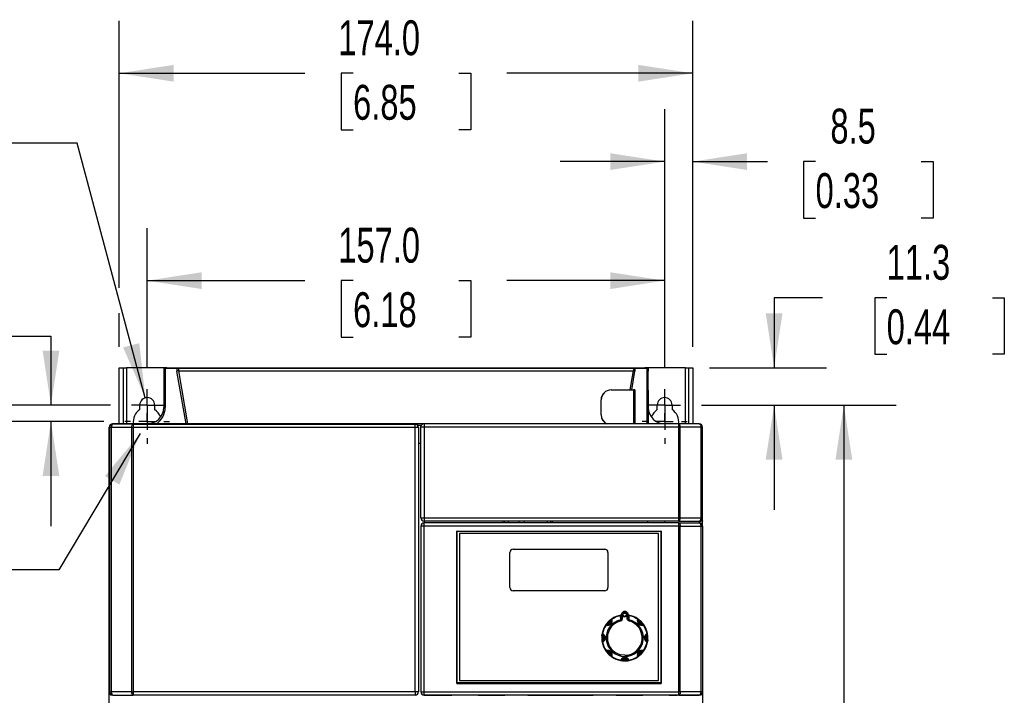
# Model space of a CAD drawing. Header units: millimetres. Extents: x 0 to 1397, y 0 to 1080.
# Tile 4 of 23: x 169 to 468, y 417 to 622. Entities that reach past the tile are written whole.
import ezdxf

# ---------------------------------------------------------------- set-up
doc = ezdxf.new("R2010")
doc.units = ezdxf.units.MM
doc.header["$LTSCALE"] = 5
doc.linetypes.add('CENTERX2', pattern=[20.32, 12.7, -2.54, 2.54, -2.54])
doc.layers.add('CENTER', color=40, linetype='CENTERX2')
doc.layers.add('DIMENSIONS', color=140, linetype='Continuous', lineweight=25)
doc.styles.add('SLDTEXTSTYLE0', font='TXT', dxfattribs={"width": 0.7})
doc.dimstyles.new('SLDDIMSTYLE0', dxfattribs={"dimtxt": 10.790039, "dimasz": 16.51, "dimexe": 0, "dimexo": 0.0625, "dimgap": 2.69751, "dimtad": 0, "dimtih": 1, "dimtoh": 1, "dimrnd": 1e-09, "dimzin": 12, "dimdsep": 46, "dimtxsty": 'SLDTEXTSTYLE0', "dimsah": 1, "dimcen": 0.09, "dimadec": 0, "dimazin": 3, "dimtfac": 1, "dimtofl": 0, "dimtmove": 0, "dimatfit": 3, "dimfxl": 0, "dimfrac": 2, "dimtolj": 1, "dimtzin": 12, "dimarcsym": 0})
doc.dimstyles.new('SLDDIMSTYLE1', dxfattribs={"dimtxt": 10.790039, "dimasz": 16.51, "dimexe": 0, "dimexo": 0.0625, "dimgap": 2.69751, "dimtad": 0, "dimtih": 1, "dimtoh": 1, "dimrnd": 1e-09, "dimzin": 4, "dimdsep": 46, "dimtxsty": 'SLDTEXTSTYLE0', "dimsah": 1, "dimcen": 0.09, "dimadec": 0, "dimazin": 1, "dimtfac": 1, "dimtofl": 0, "dimtmove": 0, "dimatfit": 3, "dimfxl": 0, "dimfrac": 2, "dimtolj": 1, "dimtzin": 12, "dimarcsym": 0})
doc.dimstyles.new('SLDDIMSTYLE2', dxfattribs={"dimtxt": 10.790039, "dimasz": 16.51, "dimexe": 0, "dimexo": 0.0625, "dimgap": 2.69751, "dimtad": 0, "dimtih": 1, "dimtoh": 1, "dimrnd": 1e-09, "dimzin": 12, "dimdsep": 46, "dimtxsty": 'SLDTEXTSTYLE0', "dimsah": 1, "dimcen": 0.09, "dimadec": 0, "dimazin": 3, "dimtfac": 1, "dimtmove": 0, "dimatfit": 0, "dimfxl": 0, "dimfrac": 2, "dimtolj": 1, "dimtzin": 12, "dimarcsym": 0})
doc.dimstyles.new('SLDDIMSTYLE3', dxfattribs={"dimtxt": 10.790039, "dimasz": 16.51, "dimexe": 0, "dimexo": 0.0625, "dimgap": 2.69751, "dimtad": 0, "dimtih": 1, "dimtoh": 1, "dimrnd": 1e-09, "dimzin": 4, "dimdsep": 46, "dimtxsty": 'SLDTEXTSTYLE0', "dimsah": 1, "dimcen": 0.09, "dimadec": 0, "dimazin": 1, "dimtfac": 1, "dimtmove": 0, "dimatfit": 0, "dimfxl": 0, "dimfrac": 2, "dimtolj": 1, "dimtzin": 12, "dimarcsym": 0})
doc.dimstyles.new('SLDDIMSTYLE4', dxfattribs={"dimtxt": 10.790039, "dimasz": 16.51, "dimexe": 0, "dimexo": 0.0625, "dimgap": 2.69751, "dimtad": 0, "dimtih": 1, "dimtoh": 1, "dimrnd": 1e-09, "dimzin": 12, "dimdsep": 46, "dimtxsty": 'SLDTEXTSTYLE0', "dimsah": 1, "dimcen": 0, "dimadec": 0, "dimazin": 3, "dimtfac": 1, "dimtofl": 0, "dimtmove": 0, "dimatfit": 3, "dimfxl": 0, "dimfrac": 2, "dimtolj": 1, "dimtzin": 12, "dimarcsym": 0})
doc.dimstyles.new('SLDDIMSTYLE5', dxfattribs={"dimtxt": 10.790039, "dimasz": 16.51, "dimexe": 0, "dimexo": 0.0625, "dimgap": 2.69751, "dimtad": 0, "dimtih": 1, "dimtoh": 1, "dimrnd": 1e-09, "dimzin": 12, "dimdsep": 46, "dimtxsty": 'SLDTEXTSTYLE0', "dimsah": 1, "dimcen": 0, "dimadec": 0, "dimazin": 3, "dimtfac": 1, "dimtofl": 0, "dimtmove": 0, "dimatfit": 3, "dimfxl": 0, "dimfrac": 2, "dimtolj": 1, "dimtzin": 12, "dimarcsym": 0})

# ---------------------------------------------------------------- blocks, each defined once
blk = doc.blocks.new('_D')
at = {"layer": 'DIMENSIONS'}
for p, q in [((375.96, 505.15), (435.06, 505.15)), ((419.19, 505.15), (419.19, 387.87)), ((398.67, 368.3), (395.04, 368.3)), ((395.04, 368.3), (395.04, 351.15)), ((439.71, 368.3), (443.33, 368.3)), ((443.33, 368.3), (443.33, 351.15)), ((395.04, 351.15), (398.67, 351.15)), ((443.33, 351.15), (439.71, 351.15)), ((419.19, 231.45), (419.19, 348.74)), ((375.96, 231.45), (435.06, 231.45))]:
    blk.add_line(p, q, dxfattribs=at)
for points in [[(419.19, 505.15), (416.65, 488.64), (421.73, 488.64)], [(419.19, 231.45), (421.73, 247.96), (416.65, 247.96)]]:
    blk.add_solid(points, dxfattribs=at)
at = {"layer": 'DIMENSIONS', "char_height": 10.583, "attachment_point": 1, "style": 'SLDTEXTSTYLE0'}
for s, insert in [('273.7', (398.67, 384.36)), ('10.78', (398.67, 364.8))]:
    blk.add_mtext(s, dxfattribs=dict(at, insert=insert))
blk = doc.blocks.new('_D_1')
at = {"layer": 'DIMENSIONS'}
for p, q in [((207.82, 516.29), (207.82, 558.75)), ((364.82, 516.29), (364.82, 558.75)), ((207.82, 542.88), (255.67, 542.88)), ((270.29, 542.88), (266.67, 542.88)), ((266.67, 542.88), (266.67, 525.73)), ((302.35, 542.88), (305.98, 542.88)), ((305.98, 542.88), (305.98, 525.73)), ((364.82, 542.88), (316.97, 542.88)), ((266.67, 525.73), (270.29, 525.73)), ((305.98, 525.73), (302.35, 525.73))]:
    blk.add_line(p, q, dxfattribs=at)
for points in [[(207.82, 542.88), (224.33, 540.34), (224.33, 545.42)], [(364.82, 542.88), (348.31, 545.42), (348.31, 540.34)]]:
    blk.add_solid(points, dxfattribs=at)
at = {"layer": 'DIMENSIONS', "char_height": 10.583, "attachment_point": 1, "style": 'SLDTEXTSTYLE0'}
for s, insert in [('157.0', (265.8, 558.93)), ('6.18', (270.29, 539.37))]:
    blk.add_mtext(s, dxfattribs=dict(at, insert=insert))
blk = doc.blocks.new('_D_7')
at = {"layer": 'DIMENSIONS'}
for p, q in [((205.64, 496.5), (181, 455.21)), ((181, 455.21), (153.22, 455.21)), ((105.97, 439.54), (102.35, 439.54)), ((102.35, 439.54), (102.35, 422.4)), ((138.03, 439.54), (141.66, 439.54)), ((141.66, 439.54), (141.66, 422.4)), ((102.35, 422.4), (105.97, 422.4)), ((141.66, 422.4), (138.03, 422.4))]:
    blk.add_line(p, q, dxfattribs=at)
blk.add_solid([(205.64, 496.5), (195, 483.63), (199.36, 481.02)], dxfattribs=at)
at = {"layer": 'DIMENSIONS', "char_height": 10.583, "attachment_point": 1, "style": 'SLDTEXTSTYLE0'}
for s, insert in [('2X', (112.68, 472.75)), ('%%c', (102.31, 455.6)), ('8.5', (118.6, 455.6)), ('0.33', (105.97, 436.04))]:
    blk.add_mtext(s, dxfattribs=dict(at, insert=insert))
blk = doc.blocks.new('_D_8')
at = {"layer": 'DIMENSIONS'}
for p, q in [((111.63, 526.03), (108.01, 526.03)), ((108.01, 526.03), (108.01, 508.88)), ((143.7, 526.03), (147.32, 526.03)), ((147.32, 526.03), (147.32, 508.88)), ((163.15, 526.03), (178.61, 526.03)), ((178.61, 526.03), (178.61, 505.15)), ((108.01, 508.88), (111.63, 508.88)), ((147.32, 508.88), (143.7, 508.88)), ((196.68, 505.15), (162.74, 505.15)), ((194.68, 500.15), (162.74, 500.15)), ((178.61, 500.15), (178.61, 468.4))]:
    blk.add_line(p, q, dxfattribs=at)
for points in [[(178.61, 505.15), (181.15, 521.66), (176.07, 521.66)], [(178.61, 500.15), (176.07, 483.64), (181.15, 483.64)]]:
    blk.add_solid(points, dxfattribs=at)
at = {"layer": 'DIMENSIONS', "char_height": 10.583, "attachment_point": 1, "style": 'SLDTEXTSTYLE0'}
for s, insert in [('5.0', (116.12, 542.09)), ('0.20', (111.63, 522.52))]:
    blk.add_mtext(s, dxfattribs=dict(at, insert=insert))
blk = doc.blocks.new('_D_9')
at = {"layer": 'DIMENSIONS'}
for p, q in [((186.54, 584.56), (158.76, 584.56)), ((207.24, 507.32), (186.54, 584.56)), ((111.51, 571.93), (107.89, 571.93)), ((107.89, 571.93), (107.89, 554.78)), ((143.58, 571.93), (147.2, 571.93)), ((147.2, 571.93), (147.2, 554.78)), ((107.89, 554.78), (111.51, 554.78)), ((147.2, 554.78), (143.58, 554.78))]:
    blk.add_line(p, q, dxfattribs=at)
blk.add_solid([(207.24, 507.32), (205.42, 523.93), (200.51, 522.61)], dxfattribs=at)
at = {"layer": 'DIMENSIONS', "char_height": 10.583, "attachment_point": 1, "style": 'SLDTEXTSTYLE0'}
for s, insert in [('2X', (118.23, 602.1)), ('R2.3', (111.09, 587.98)), ('0.09', (111.51, 568.42))]:
    blk.add_mtext(s, dxfattribs=dict(at, insert=insert))
blk = doc.blocks.new('_D_10')
at = {"layer": 'DIMENSIONS'}
for p, q in [((199.32, 540.68), (199.32, 621.64)), ((373.32, 522.8), (373.32, 621.64)), ((199.32, 605.77), (255.67, 605.77)), ((270.29, 605.77), (266.67, 605.77)), ((266.67, 605.77), (266.67, 588.62)), ((302.35, 605.77), (305.98, 605.77)), ((305.98, 605.77), (305.98, 588.62)), ((373.32, 605.77), (316.97, 605.77)), ((266.67, 588.62), (270.29, 588.62)), ((305.98, 588.62), (302.35, 588.62)), ((199.32, 522.8), (199.32, 533.06))]:
    blk.add_line(p, q, dxfattribs=at)
for points in [[(199.32, 605.77), (215.83, 603.23), (215.83, 608.31)], [(373.32, 605.77), (356.81, 608.31), (356.81, 603.23)]]:
    blk.add_solid(points, dxfattribs=at)
at = {"layer": 'DIMENSIONS', "char_height": 10.583, "attachment_point": 1, "style": 'SLDTEXTSTYLE0'}
for s, insert in [('174.0', (265.8, 621.83)), ('6.85', (270.29, 602.26))]:
    blk.add_mtext(s, dxfattribs=dict(at, insert=insert))
blk = doc.blocks.new('_D_11')
at = {"layer": 'DIMENSIONS'}
for p, q in [((364.82, 516.29), (364.82, 594.86)), ((373.32, 522.8), (373.32, 594.86)), ((364.82, 578.98), (333.07, 578.98)), ((373.32, 578.98), (395.99, 578.98)), ((410.61, 578.98), (406.99, 578.98)), ((406.99, 578.98), (406.99, 561.83)), ((442.67, 578.98), (446.3, 578.98)), ((446.3, 578.98), (446.3, 561.83)), ((406.99, 561.83), (410.61, 561.83)), ((446.3, 561.83), (442.67, 561.83))]:
    blk.add_line(p, q, dxfattribs=at)
for points in [[(364.82, 578.98), (348.31, 581.52), (348.31, 576.44)], [(373.32, 578.98), (389.83, 576.44), (389.83, 581.52)]]:
    blk.add_solid(points, dxfattribs=at)
at = {"layer": 'DIMENSIONS', "char_height": 10.583, "attachment_point": 1, "style": 'SLDTEXTSTYLE0'}
for s, insert in [('8.5', (415.1, 595.04)), ('0.33', (410.61, 575.48))]:
    blk.add_mtext(s, dxfattribs=dict(at, insert=insert))
blk = doc.blocks.new('_D_12')
at = {"layer": 'DIMENSIONS'}
for p, q in [((412.73, 537.69), (398.03, 537.69)), ((398.03, 537.69), (398.03, 516.45)), ((432.18, 537.69), (428.56, 537.69)), ((428.56, 537.69), (428.56, 520.54)), ((464.25, 537.69), (467.87, 537.69)), ((467.87, 537.69), (467.87, 520.54)), ((428.56, 520.54), (432.18, 520.54)), ((467.87, 520.54), (464.25, 520.54)), ((378.47, 516.45), (413.91, 516.45)), ((375.96, 505.15), (413.91, 505.15)), ((398.03, 505.15), (398.03, 473.4))]:
    blk.add_line(p, q, dxfattribs=at)
for points in [[(398.03, 516.45), (400.57, 532.96), (395.49, 532.96)], [(398.03, 505.15), (395.49, 488.64), (400.57, 488.64)]]:
    blk.add_solid(points, dxfattribs=at)
at = {"layer": 'DIMENSIONS', "char_height": 10.583, "attachment_point": 1, "style": 'SLDTEXTSTYLE0'}
for s, insert in [('11.3', (432.18, 553.74)), ('0.44', (432.18, 534.18))]:
    blk.add_mtext(s, dxfattribs=dict(at, insert=insert))
blk = doc.blocks.new('SW_CENTERMARKSYMBOL_0')
at = {"layer": 'CENTER', "color": 0}
for p, q in [((0, 2.54), (0, 4.79)), ((-2.54, 0), (-4.79, 0)), ((0, 0), (-2.54, 0)), ((0, 0), (0, 2.54)), ((0, 0), (0, -2.54)), ((0, 0), (2.54, 0)), ((2.54, 0), (4.79, 0)), ((0, -2.54), (0, -4.79))]:
    blk.add_line(p, q, dxfattribs=at)
blk = doc.blocks.new('SW_CENTERMARKSYMBOL_1')
at = {"layer": 'CENTER', "color": 0}
for p, q in [((0, 5.08), (0, 6.79)), ((-5.08, 0), (-6.79, 0)), ((0, 0), (-2.54, 0)), ((0, 0), (0, 2.54)), ((0, 0), (0, -2.54)), ((0, 0), (2.54, 0)), ((5.08, 0), (6.79, 0)), ((0, -5.08), (0, -6.79))]:
    blk.add_line(p, q, dxfattribs=at)
blk = doc.blocks.new('SW_CENTERMARKSYMBOL_2')
at = {"layer": 'CENTER', "color": 0}
for p, q in [((0, 2.54), (0, 4.79)), ((-2.54, 0), (-4.79, 0)), ((0, 0), (-2.54, 0)), ((0, 0), (0, 2.54)), ((0, 0), (0, -2.54)), ((0, 0), (2.54, 0)), ((2.54, 0), (4.79, 0)), ((0, -2.54), (0, -4.79))]:
    blk.add_line(p, q, dxfattribs=at)
blk = doc.blocks.new('SW_CENTERMARKSYMBOL_3')
at = {"layer": 'CENTER', "color": 0}
for p, q in [((0, 5.08), (0, 6.79)), ((-5.08, 0), (-6.79, 0)), ((0, 0), (-2.54, 0)), ((0, 0), (0, 2.54)), ((0, 0), (0, -2.54)), ((0, 0), (2.54, 0)), ((5.08, 0), (6.79, 0)), ((0, -5.08), (0, -6.79))]:
    blk.add_line(p, q, dxfattribs=at)

msp = doc.modelspace()

# ---------------------------------------------------------------- linework, layer by layer
for p, q in [((199.32, 516.452), (200.52, 516.452)), ((199.32, 499.452), (199.32, 516.452)), ((200.52, 516.452), (200.52, 499.452)), ((200.52, 516.452), (201.52, 516.452)), ((213.688, 516.452), (201.52, 516.452)), ((201.52, 516.452), (201.52, 499.452)), ((212.82, 516.325), (212.82, 504.452)), ((212.82, 516.325), (213.265, 516.325)), ((213.265, 516.325), (213.265, 504.452)), ((213.265, 516.325), (216.827, 516.325)), ((213.82, 516.452), (217.31, 516.452)), ((216.827, 516.325), (216.827, 515.452)), ((216.827, 516.325), (217.311, 516.325)), ((219.608, 499.452), (216.827, 515.452)), ((217.31, 516.452), (355.33, 516.452)), ((217.311, 516.325), (217.311, 515.539)), ((217.311, 516.325), (355.33, 516.325)), ((217.311, 515.539), (220.052, 499.452)), ((217.311, 515.539), (355.33, 515.539)), ((354.389, 509.733), (355.33, 515.539)), ((354.869, 509.732), (355.815, 515.452)), ((355.33, 516.325), (355.33, 516.452)), ((355.33, 516.452), (358.82, 516.452)), ((355.33, 516.325), (355.815, 516.325)), ((355.33, 516.325), (355.33, 515.539)), ((355.815, 516.325), (355.815, 515.452)), ((355.815, 516.325), (359.376, 516.325)), ((371.12, 516.452), (358.952, 516.452)), ((359.376, 516.325), (359.82, 516.325)), ((359.376, 516.325), (359.376, 499.452)), ((359.82, 516.325), (359.82, 515.452)), ((359.82, 509.702), (359.82, 515.452)), ((371.12, 516.452), (372.12, 516.452)), ((371.12, 499.452), (371.12, 516.452)), ((372.12, 516.452), (373.32, 516.452)), ((372.12, 499.452), (372.12, 516.452)), ((373.32, 516.452), (373.32, 499.452)), ((348.538, 509.733), (354.389, 509.733)), ((348.543, 509.729), (348.538, 509.733)), ((348.543, 509.729), (355.33, 509.729)), ((354.389, 509.733), (354.636, 509.733)), ((354.636, 509.733), (354.869, 509.732)), ((354.869, 509.732), (355.815, 509.728)), ((355.33, 509.729), (355.33, 499.452)), ((355.815, 509.728), (355.815, 499.452)), ((359.82, 509.702), (359.82, 499.452)), ((205.57, 503.757), (205.57, 505.152)), ((210.07, 505.152), (210.07, 503.757)), ((345.533, 502.164), (345.536, 506.736)), ((345.543, 506.729), (345.536, 506.736)), ((345.543, 502.174), (345.543, 506.729)), ((362.57, 503.757), (362.57, 505.152)), ((367.07, 505.152), (367.07, 503.757)), ((213.265, 504.452), (212.82, 504.452)), ((345.543, 502.174), (345.533, 502.164)), ((220.052, 499.452), (197.32, 499.452)), ((207.82, 499.452), (197.32, 499.452)), ((289.245, 499.447), (197.325, 499.447)), ((197.442, 499.33), (197.325, 499.447)), ((203.544, 499.3), (197.442, 499.33)), ((203.544, 499.3), (203.544, 498.3)), ((289.098, 499.3), (203.544, 499.3)), ((291.82, 499.452), (220.052, 499.452)), ((289.245, 499.447), (289.098, 499.3)), ((289.098, 498.3), (289.098, 499.3)), ((290.954, 498.952), (289.856, 498.952)), ((290.954, 498.952), (290.954, 498.952)), ((291.82, 499.452), (291.82, 498.452)), ((369.096, 499.452), (291.82, 499.452)), ((369.096, 498.452), (369.096, 499.452)), ((375.32, 499.452), (369.096, 499.452)), ((196.32, 237.452), (196.32, 498.452)), ((196.442, 498.33), (196.325, 498.447)), ((196.325, 498.447), (196.325, 418.056)), ((196.442, 418.173), (196.442, 498.33)), ((203.116, 498.3), (196.889, 498.33)), ((196.889, 498.33), (196.889, 418.173)), ((203.116, 498.3), (203.544, 498.3)), ((203.116, 418.203), (203.116, 498.3)), ((203.544, 498.3), (203.544, 418.203)), ((289.098, 498.3), (203.544, 498.3)), ((289.098, 418.203), (289.098, 498.3)), ((290.098, 498.3), (289.098, 498.3)), ((290.098, 498.3), (290.098, 493.452)), ((291.82, 498.452), (290.82, 498.452)), ((290.82, 493.452), (290.82, 498.452)), ((369.096, 498.452), (291.82, 498.452)), ((291.82, 498.452), (291.82, 470.952)), ((369.525, 498.452), (369.096, 498.452)), ((369.096, 470.952), (369.096, 498.452)), ((369.525, 470.952), (369.525, 498.452)), ((375.876, 498.452), (369.525, 498.452)), ((375.876, 470.952), (375.876, 498.452)), ((376.32, 498.452), (375.876, 498.452)), ((376.32, 470.952), (376.32, 498.452)), ((290.098, 493.452), (290.098, 418.203)), ((290.82, 493.452), (290.098, 493.452)), ((290.82, 470.952), (290.82, 493.452)), ((290.82, 470.952), (291.113, 470.952)), ((291.113, 470.952), (291.82, 470.952)), ((291.82, 470.952), (291.82, 469.952)), ((291.82, 470.952), (369.096, 470.952)), ((369.096, 469.952), (291.82, 469.952)), ((291.82, 469.952), (291.82, 469.452)), ((291.82, 468.452), (291.82, 469.452)), ((369.096, 469.452), (291.82, 469.452)), ((315.82, 469.452), (315.82, 469.952)), ((316.32, 469.452), (316.32, 469.952)), ((317.32, 469.952), (317.32, 469.452)), ((320.72, 469.452), (320.72, 469.952)), ((322.22, 469.952), (322.22, 469.452)), ((329.22, 469.452), (329.22, 469.952)), ((330.22, 469.952), (330.22, 469.452)), ((330.72, 469.952), (330.72, 469.452)), ((359.74, 469.452), (359.74, 469.952)), ((364.82, 469.452), (364.82, 469.952)), ((369.525, 470.952), (369.096, 470.952)), ((369.096, 469.952), (369.096, 470.952)), ((369.096, 469.952), (369.1, 469.952)), ((369.096, 469.952), (375.32, 469.952)), ((369.096, 468.452), (369.096, 469.452)), ((369.096, 469.452), (369.1, 469.452)), ((369.096, 469.452), (375.32, 469.452)), ((369.525, 470.952), (375.876, 470.952)), ((375.32, 469.952), (375.825, 469.952)), ((375.32, 469.952), (375.32, 469.452)), ((375.825, 470.088), (375.825, 469.952)), ((375.825, 470.022), (376.32, 470.022)), ((376.193, 469.952), (375.825, 469.952)), ((375.825, 469.452), (375.825, 469.315)), ((376.202, 470.952), (375.876, 470.952)), ((376.32, 469.952), (376.193, 469.952)), ((376.32, 470.952), (376.202, 470.952)), ((376.32, 470.022), (376.32, 470.952)), ((376.32, 470.022), (376.32, 469.952)), ((376.32, 468.452), (376.32, 469.82)), ((291.82, 468.452), (290.82, 468.452)), ((290.82, 468.452), (290.82, 418.212)), ((291.82, 418.212), (291.82, 468.452)), ((369.096, 468.452), (291.82, 468.452)), ((301.718, 466.954), (363.723, 466.954)), ((301.718, 420.749), (301.718, 466.954)), ((301.718, 466.954), (301.72, 466.952)), ((301.72, 466.952), (301.72, 420.752)), ((301.82, 466.952), (301.72, 466.952)), ((301.82, 420.952), (301.82, 466.952)), ((301.82, 466.952), (363.62, 466.952)), ((302.52, 466.252), (302.52, 421.652)), ((362.92, 466.252), (302.52, 466.252)), ((362.92, 421.652), (362.92, 466.252)), ((363.72, 466.952), (363.62, 466.952)), ((363.62, 466.952), (363.62, 420.952)), ((363.72, 466.952), (363.723, 466.954)), ((363.72, 420.752), (363.72, 466.952)), ((363.723, 466.954), (363.723, 420.749)), ((369.096, 418.212), (369.096, 468.452)), ((369.525, 468.452), (369.096, 468.452)), ((369.525, 418.212), (369.525, 468.452)), ((369.525, 468.452), (375.876, 468.452)), ((375.876, 418.181), (375.876, 468.452)), ((375.876, 468.452), (376.32, 468.452)), ((376.32, 468.452), (376.32, 418.181)), ((317.82, 449.852), (317.82, 460.452)), ((318.82, 461.452), (346.62, 461.452)), ((347.62, 460.452), (347.62, 449.852)), ((346.62, 448.852), (318.82, 448.852)), ((347.566, 438.832), (348.44, 439.706)), ((351.462, 441.262), (351.46, 441.288)), ((351.47, 440.058), (351.462, 441.262)), ((351.723, 440.639), (351.723, 441.48)), ((352.023, 440.639), (351.723, 440.639)), ((352.023, 441.492), (352.023, 440.639)), ((352.12, 441.552), (352.125, 441.48)), ((353.32, 441.552), (353.316, 441.623)), ((353.418, 440.639), (353.418, 441.492)), ((353.718, 440.639), (353.418, 440.639)), ((353.718, 441.48), (353.718, 440.639)), ((353.979, 441.262), (353.971, 440.058)), ((353.98, 441.288), (353.979, 441.262)), ((357.192, 439.937), (357.001, 439.706)), ((357.001, 439.706), (357.875, 438.832)), ((347.335, 439.024), (347.566, 438.832)), ((345.75, 433.906), (346.049, 433.934)), ((346.049, 433.934), (346.049, 435.17)), ((359.69, 435.197), (359.392, 435.17)), ((359.392, 435.17), (359.392, 433.934)), ((348.44, 429.397), (347.566, 430.271)), ((357.875, 430.271), (357.001, 429.397)), ((358.106, 430.08), (357.875, 430.271)), ((348.248, 429.166), (348.44, 429.397)), ((352.715, 429.259), (351.548, 429.39)), ((352.713, 427.852), (352.102, 427.88)), ((353.338, 427.88), (352.713, 427.852)), ((353.366, 427.581), (353.338, 427.88)), ((302.52, 421.652), (362.92, 421.652)), ((301.72, 420.752), (301.718, 420.749)), ((363.723, 420.749), (301.718, 420.749)), ((301.72, 420.752), (363.72, 420.752)), ((363.62, 420.952), (301.82, 420.952)), ((363.72, 420.752), (363.723, 420.749)), ((196.442, 418.173), (196.325, 418.056)), ((196.442, 418.173), (196.889, 418.173)), ((196.718, 417.154), (196.7, 417.136)), ((197.422, 417.154), (196.718, 417.154)), ((196.816, 417.194), (196.816, 417.154)), ((203.116, 418.203), (196.889, 418.173)), ((197.422, 417.154), (197.442, 417.173)), ((197.422, 417.154), (197.442, 417.134)), ((197.442, 417.173), (203.544, 417.204)), ((197.442, 417.173), (203.544, 417.204)), ((197.442, 417.173), (197.442, 417.134)), ((203.116, 418.203), (203.544, 418.203)), ((289.098, 418.203), (203.544, 418.203)), ((203.544, 418.203), (203.544, 417.204)), ((213.972, 417.204), (203.544, 417.204)), ((203.544, 417.204), (203.544, 417.104)), ((289.098, 417.204), (213.972, 417.204)), ((213.972, 417.204), (213.972, 417.104)), ((289.098, 418.203), (289.098, 417.204)), ((290.82, 418.212), (291.82, 418.212)), ((291.82, 418.212), (369.096, 418.212)), ((291.82, 417.212), (291.82, 418.212)), ((369.096, 417.212), (291.82, 417.212)), ((291.82, 417.212), (291.82, 417.181)), ((369.096, 417.181), (291.82, 417.181)), ((291.82, 417.16), (291.82, 417.181)), ((291.82, 417.16), (300.22, 417.16)), ((291.82, 417.154), (291.82, 417.16)), ((300.72, 417.154), (291.82, 417.154)), ((291.82, 417.154), (291.82, 417.145)), ((369.096, 417.145), (291.82, 417.145)), ((291.82, 417.145), (291.82, 417.104)), ((300.22, 417.16), (300.22, 417.181)), ((300.22, 417.154), (300.22, 417.16)), ((300.72, 417.145), (300.72, 417.181)), ((301.72, 417.181), (301.72, 417.145)), ((306.72, 417.145), (306.72, 417.181)), ((307.72, 417.181), (307.72, 417.145)), ((358.72, 417.154), (307.72, 417.154)), ((308.22, 417.181), (308.22, 417.16)), ((308.22, 417.16), (316.32, 417.16)), ((308.22, 417.16), (308.22, 417.154)), ((316.32, 417.16), (316.32, 417.181)), ((316.32, 417.154), (316.32, 417.16)), ((323.32, 417.181), (323.32, 417.16)), ((323.32, 417.16), (343.12, 417.16)), ((323.32, 417.16), (323.32, 417.154)), ((343.12, 417.16), (343.12, 417.181)), ((343.12, 417.154), (343.12, 417.16)), ((350.12, 417.181), (350.12, 417.16)), ((350.12, 417.16), (358.22, 417.16)), ((350.12, 417.16), (350.12, 417.154)), ((358.22, 417.16), (358.22, 417.181)), ((358.22, 417.154), (358.22, 417.16)), ((358.72, 417.145), (358.72, 417.181)), ((359.72, 417.181), (359.72, 417.145)), ((364.72, 417.145), (364.72, 417.181)), ((365.72, 417.181), (365.72, 417.145)), ((368.965, 417.154), (365.72, 417.154)), ((366.22, 417.181), (366.22, 417.16)), ((366.22, 417.16), (368.605, 417.16)), ((366.22, 417.16), (366.22, 417.154)), ((368.605, 417.154), (368.605, 417.16)), ((368.825, 417.159), (368.825, 417.154)), ((369.525, 418.212), (369.096, 418.212)), ((369.096, 417.212), (369.096, 418.212)), ((375.199, 417.182), (369.096, 417.212)), ((369.096, 417.212), (369.096, 417.181)), ((369.096, 417.181), (375.199, 417.181)), ((369.096, 417.145), (369.096, 417.104)), ((369.096, 417.145), (375.199, 417.145)), ((375.32, 417.181), (375.199, 417.182)), ((375.199, 417.182), (375.199, 417.181)), ((375.199, 417.182), (375.199, 417.181)), ((375.199, 417.181), (375.199, 417.181)), ((375.209, 417.145), (375.199, 417.134)), ((375.32, 417.154), (375.32, 417.181)), ((375.922, 417.154), (375.33, 417.154)), ((376.32, 418.181), (375.876, 418.181)), ((375.941, 417.136), (375.922, 417.154)), ((376.32, 418.065), (376.32, 418.181)), ((376.32, 418.065), (376.32, 355.252))]:
    msp.add_line(p, q)
at = {"flags": 128}
for points in [[(213.333, 516.325), (213.438, 516.375), (213.82, 516.452)], [(217.311, 515.539), (217.061, 515.497), (216.827, 515.452)], [(217.074, 516.325), (217.125, 516.375), (217.31, 516.452)], [(217.31, 516.452), (217.31, 516.384), (217.311, 516.325)], [(355.33, 516.452), (355.516, 516.375), (355.566, 516.325)], [(355.33, 515.539), (355.579, 515.497), (355.755, 515.464), (355.797, 515.456), (355.808, 515.454), (355.811, 515.454), (355.811, 515.453), (355.812, 515.453), (355.812, 515.453)], [(359.091, 516.325), (359.033, 516.375), (358.82, 516.452)], [(197.442, 499.33), (197.231, 499.252), (197.052, 499.034), (196.932, 498.711), (196.889, 498.33)], [(203.116, 498.3), (203.124, 498.494), (203.149, 498.681), (203.189, 498.853), (203.242, 499.004), (203.307, 499.128), (203.381, 499.221), (203.461, 499.279), (203.544, 499.3)], [(290.82, 498.452), (290.877, 498.783), (290.954, 498.952)], [(369.525, 498.452), (369.517, 498.647), (369.492, 498.834), (369.453, 499.007), (369.399, 499.159), (369.334, 499.283), (369.26, 499.375), (369.18, 499.432), (369.096, 499.452)], [(375.32, 499.452), (375.429, 499.432), (375.533, 499.375), (375.629, 499.283), (375.713, 499.159), (375.782, 499.007), (375.834, 498.834), (375.865, 498.647), (375.876, 498.452)], [(196.889, 498.33), (196.704, 498.33), (196.563, 498.33), (196.474, 498.33), (196.442, 498.33)], [(369.1, 469.952), (369.183, 469.972), (369.263, 470.03), (369.336, 470.123), (369.401, 470.247), (369.453, 470.398), (369.493, 470.571), (369.517, 470.757), (369.525, 470.952)], [(369.1, 469.452), (369.183, 469.431), (369.263, 469.373), (369.336, 469.28), (369.401, 469.156), (369.453, 469.005), (369.493, 468.832), (369.517, 468.646), (369.525, 468.452)], [(375.32, 469.952), (375.429, 469.971), (375.533, 470.028), (375.629, 470.12), (375.713, 470.244), (375.782, 470.396), (375.834, 470.569), (375.865, 470.757), (375.876, 470.952)], [(375.876, 468.452), (375.865, 468.647), (375.834, 468.834), (375.782, 469.007), (375.713, 469.159), (375.629, 469.283), (375.533, 469.375), (375.429, 469.432), (375.32, 469.452)], [(348.248, 439.937), (348.451, 440.099), (348.606, 440.214)], [(348.248, 439.937), (348.263, 439.919), (348.304, 439.869), (348.367, 439.794), (348.44, 439.706)], [(348.603, 440.213), (348.643, 440.238), (348.662, 440.238), (348.663, 440.217), (348.651, 440.176)], [(348.666, 439.946), (348.671, 439.936), (348.686, 439.905)], [(351.744, 440.639), (351.729, 440.53), (351.704, 440.441)], [(351.723, 440.639), (351.705, 440.444), (351.704, 440.441)], [(353.892, 439.713), (353.797, 439.745), (353.708, 439.797), (353.546, 439.973), (353.439, 440.249), (353.418, 440.639)], [(353.722, 440.541), (353.711, 440.588), (353.697, 440.645)], [(353.804, 441.516), (353.761, 441.555), (353.735, 441.57), (353.733, 441.568)], [(353.954, 441.442), (353.866, 441.473), (353.806, 441.518)], [(353.971, 440.058), (353.954, 439.984), (353.935, 439.9), (353.914, 439.808), (353.892, 439.713)], [(356.755, 439.905), (356.769, 439.936), (356.774, 439.946)], [(356.768, 439.978), (356.778, 439.978), (356.781, 439.971), (356.779, 439.958), (356.772, 439.941)], [(347.294, 438.599), (347.294, 438.609), (347.301, 438.613), (347.314, 438.61), (347.33, 438.603)], [(347.367, 438.586), (347.336, 438.601), (347.326, 438.606)], [(358.106, 439.024), (358.088, 439.009), (358.038, 438.967), (357.963, 438.905), (357.875, 438.832)], [(358.115, 438.606), (358.105, 438.601), (358.074, 438.586)], [(358.106, 439.024), (358.268, 438.821), (358.383, 438.666)], [(358.382, 438.668), (358.407, 438.628), (358.407, 438.61), (358.385, 438.609), (358.345, 438.621)], [(345.75, 435.197), (345.779, 435.455), (345.807, 435.646)], [(345.75, 435.197), (345.773, 435.195), (345.838, 435.189), (345.935, 435.18), (346.049, 435.17)], [(345.806, 435.644), (345.817, 435.69), (345.83, 435.703), (345.845, 435.688), (345.865, 435.651)], [(346.022, 433.577), (346.015, 433.584), (346.017, 433.591), (346.027, 433.599), (346.044, 433.605)], [(346.039, 435.499), (346.05, 435.496), (346.082, 435.484)], [(346.082, 433.619), (346.05, 433.607), (346.039, 433.604)], [(359.359, 435.484), (359.391, 435.496), (359.402, 435.499)], [(359.402, 433.604), (359.391, 433.607), (359.359, 433.619)], [(359.69, 433.906), (359.668, 433.908), (359.603, 433.914), (359.506, 433.923), (359.392, 433.934)], [(359.419, 435.526), (359.426, 435.519), (359.424, 435.512), (359.413, 435.505), (359.397, 435.498)], [(359.635, 433.459), (359.624, 433.414), (359.611, 433.4), (359.595, 433.415), (359.575, 433.452)], [(359.69, 433.906), (359.662, 433.648), (359.634, 433.457)], [(347.059, 430.435), (347.034, 430.475), (347.034, 430.493), (347.055, 430.494), (347.096, 430.482)], [(347.335, 430.08), (347.173, 430.282), (347.058, 430.437)], [(347.326, 430.497), (347.336, 430.502), (347.367, 430.517)], [(347.335, 430.08), (347.353, 430.094), (347.403, 430.136), (347.478, 430.198), (347.566, 430.271)], [(358.074, 430.517), (358.105, 430.502), (358.115, 430.497)], [(358.146, 430.504), (358.146, 430.494), (358.139, 430.491), (358.127, 430.493), (358.11, 430.5)], [(348.673, 429.126), (348.663, 429.126), (348.659, 429.133), (348.661, 429.145), (348.669, 429.162)], [(348.686, 429.198), (348.671, 429.167), (348.666, 429.157)], [(351.628, 427.637), (351.582, 427.648), (351.569, 427.661), (351.584, 427.677), (351.621, 427.697)], [(352.075, 427.581), (351.816, 427.61), (351.626, 427.638)], [(351.772, 427.87), (351.776, 427.881), (351.788, 427.913)], [(352.075, 427.581), (352.077, 427.604), (352.083, 427.669), (352.092, 427.766), (352.102, 427.88)], [(353.653, 427.913), (353.664, 427.881), (353.668, 427.87)], [(353.695, 427.853), (353.688, 427.846), (353.681, 427.848), (353.673, 427.859), (353.666, 427.875)], [(356.774, 429.157), (356.769, 429.167), (356.755, 429.198)], [(356.837, 428.89), (356.797, 428.865), (356.779, 428.865), (356.778, 428.887), (356.79, 428.927)], [(357.192, 429.166), (356.989, 429.004), (356.835, 428.889)], [(357.192, 429.166), (357.178, 429.184), (357.136, 429.234), (357.074, 429.309), (357.001, 429.397)], [(196.889, 418.173), (196.932, 417.792), (197.052, 417.469), (197.231, 417.252), (197.442, 417.173)], [(203.544, 417.204), (203.381, 417.282), (203.242, 417.499), (203.149, 417.823), (203.116, 418.203)], [(290.098, 418.203), (290.019, 418.203), (289.802, 418.203), (289.478, 418.203), (289.098, 418.203)], [(368.825, 417.159), (368.718, 417.16), (368.605, 417.16)], [(369.525, 418.212), (369.491, 417.831), (369.398, 417.508), (369.26, 417.291), (369.096, 417.212)], [(375.876, 418.181), (372.744, 418.198), (369.525, 418.212)], [(375.32, 417.181), (375.532, 417.26), (375.712, 417.477), (375.832, 417.8), (375.876, 418.181)]]:
    msp.add_lwpolyline(points, dxfattribs=at)
msp.add_circle((352.72, 441.552), 0.5)
for centre, radius, start, end in [((213.836, 516.066), 0.386, 92.31327, 137.90641), ((217.41, 513.599), 1.942, 92.93224, 107.4876), ((358.82, 515.452), 1, 60.80915, 90), ((348.527, 506.743), 2.991, 89.78054, 180.13204), ((355.351, 408.463), 101.266, 89.7377, 90.01178), ((207.82, 505.152), 2.25, 0, 180), ((364.82, 505.152), 2.25, 0, 180), ((207.82, 500.152), 4.25, 121.96572, 189.48015), ((207.82, 504.452), 5, 270, 360), ((207.82, 500.152), 4.25, 19.28576, 58.03428), ((207.296, 504.471), 5.969, 302.7705, 359.81677), ((348.516, 502.15), 2.983, 179.73719, 244.77102), ((364.82, 504.452), 5, 180, 270), ((364.82, 500.152), 4.25, 121.96572, 160.89686), ((364.82, 500.152), 4.25, 350.51985, 58.03428), ((197.32, 498.452), 1, 90, 180), ((197.325, 498.447), 1, 89.99951, 180.00049), ((197.442, 498.33), 1, 90.00503, 179.99598), ((289.098, 498.3), 1, 0.00511, 89.99489), ((289.245, 498.447), 1, 30.28752, 90.00068), ((291.82, 498.452), 1, 90, 149.99874), ((375.32, 498.452), 1, 0, 90), ((291.82, 470.952), 1, 180, 270), ((291.82, 468.452), 1, 90, 180), ((375.32, 470.952), 1, 270, 0), ((375.32, 468.452), 1, 360, 90), ((318.82, 460.452), 1, 90, 180), ((346.62, 460.452), 1, 0, 90), ((318.82, 449.852), 1, 180, 270), ((346.62, 449.852), 1, 270, 0), ((352.72, 441.552), 1, 355.90396, 184.09605), ((352.72, 441.552), 0.7, 90.08514, 184.89616), ((352.72, 441.552), 0.6, 6.84575, 180), ((352.72, 441.552), 0.7, 355.10384, 90.08514), ((347.583, 439.689), 1.357, 247.84775, 22.15226), ((352.72, 434.552), 5.646, 102.79485, 77.20507), ((352.72, 434.552), 7, 129.70684, 140.29323), ((347.771, 439.501), 1, 246.19978, 23.80013), ((352.72, 434.552), 5.293, 102.76782, 257.20869), ((347.773, 439.501), 0.697, 314.92754, 17.1316), ((349.321, 439.103), 1.067, 127.8268, 145.60806), ((348.935, 440.08), 0.3, 124.40221, 206.4168), ((348.932, 439.964), 0.254, 111.31211, 193.58373), ((352.72, 434.552), 7, 100.15174, 124.40221), ((342.567, 436.586), 7.24, 29.95673, 31.11845), ((352.72, 434.552), 6.854, 100.59262, 124.48491), ((351.467, 441.545), 0.257, 268.6344, 351.97128), ((352.043, 441.269), 0.583, 162.69047, 178.0549), ((351.468, 441.52), 0.259, 268.62919, 349.93461), ((351.206, 440.482), 0.5, 301.85914, 355.26638), ((368.188, 443.797), 17.132, 192.60832, 193.79082), ((351.434, 441.737), 0.3, 280.15174, 351.78679), ((351.263, 440.444), 0.785, 291.508, 14.42204), ((349.962, 490.541), 49.092, 272.05507, 272.40546), ((352.72, 441.552), 0.6, 186.84575, 0), ((352.72, 434.552), 5.293, 269.94657, 77.20667), ((355.477, 490.517), 49.069, 267.59446, 267.94502), ((354.338, 440.564), 0.625, 173.05692, 233.98853), ((353.972, 441.519), 0.258, 189.8869, 271.55116), ((353.974, 441.545), 0.257, 188.02881, 271.36565), ((353.398, 441.269), 0.583, 1.94357, 17.31116), ((352.72, 434.552), 7, 55.59779, 79.84826), ((352.72, 434.552), 6.854, 55.51509, 79.40738), ((357.858, 439.689), 1.357, 157.84775, 292.15226), ((362.875, 436.585), 7.242, 148.88173, 150.04312), ((356.509, 439.964), 0.254, 346.41621, 68.68771), ((357.67, 439.501), 1, 156.19978, 293.80013), ((356.506, 440.08), 0.3, 333.5832, 55.59779), ((352.72, 434.552), 7, 50.29323, 54.75836), ((356.12, 439.103), 1.068, 34.39616, 52.16914), ((357.667, 439.501), 0.697, 162.8677, 225.18007), ((352.72, 434.552), 7, 39.70684, 50.29323), ((352.72, 434.552), 7, 145.59779, 169.40221), ((352.72, 434.552), 6.854, 145.51509, 169.48491), ((347.192, 438.337), 0.3, 63.5832, 145.59779), ((350.687, 444.706), 7.242, 238.88173, 240.04312), ((352.72, 434.552), 7, 140.29323, 144.75857), ((347.307, 438.34), 0.254, 76.41621, 158.68771), ((348.169, 437.951), 1.067, 124.39262, 142.17187), ((347.771, 439.498), 0.697, 252.86792, 315.18007), ((357.669, 439.498), 0.697, 224.92754, 287.13155), ((357.272, 437.951), 1.067, 37.82553, 55.60951), ((358.133, 438.34), 0.254, 21.31211, 103.58373), ((358.248, 438.337), 0.3, 34.40221, 116.4168), ((354.754, 444.704), 7.24, 299.95673, 301.11846), ((352.72, 434.552), 6.854, 10.51509, 34.48491), ((352.72, 434.552), 7, 10.59779, 34.40221), ((352.72, 434.552), 7, 174.70684, 185.29323), ((352.72, 434.552), 7, 185.29323, 189.75809), ((346.135, 435.784), 0.3, 169.40221, 251.4168), ((346.135, 433.319), 0.3, 108.5832, 190.59779), ((344.103, 428.811), 7.24, 74.95673, 76.11845), ((344.102, 440.295), 7.242, 283.88174, 285.0431), ((352.72, 434.552), 7, 190.59779, 214.40221), ((346.214, 435.7), 0.254, 156.31211, 238.58373), ((346.214, 433.403), 0.254, 121.4162, 203.6877), ((345.455, 434.552), 1.357, 292.84766, 67.15234), ((352.72, 434.552), 6.854, 190.51509, 214.48491), ((347.098, 435.366), 1.067, 172.82566, 190.60938), ((347.098, 433.737), 1.068, 169.39299, 187.17164), ((345.723, 434.553), 0.697, 359.92754, 62.13155), ((345.723, 434.55), 0.697, 297.86788, 0.18007), ((345.72, 434.552), 1, 291.19978, 68.80013), ((352.72, 434.552), 6.854, 325.51509, 349.48491), ((352.72, 434.552), 7, 325.59779, 349.40221), ((359.986, 434.552), 1.357, 112.84864, 247.15136), ((359.72, 434.552), 1, 111.19978, 248.80015), ((359.718, 434.553), 0.697, 117.86791, 180.18007), ((359.718, 434.55), 0.697, 179.92754, 242.13155), ((359.226, 435.7), 0.254, 301.4162, 23.6877), ((359.226, 433.403), 0.254, 336.31217, 58.58382), ((358.342, 435.366), 1.067, 349.39279, 7.17172), ((358.343, 433.737), 1.067, 352.82564, 10.6094), ((359.306, 435.784), 0.3, 288.5832, 10.59779), ((359.306, 433.319), 0.3, 349.40221, 71.4168), ((361.338, 428.809), 7.242, 103.88174, 105.0431), ((361.338, 440.292), 7.24, 254.95672, 256.11846), ((352.72, 434.552), 7, 5.29323, 9.75809), ((352.72, 434.552), 7, 354.70684, 5.29323), ((350.686, 424.399), 7.24, 119.95673, 121.11846), ((347.192, 430.766), 0.3, 214.40221, 296.4168), ((347.583, 429.414), 1.357, 337.8477, 112.1523), ((347.307, 430.763), 0.254, 201.31211, 283.58372), ((348.169, 431.152), 1.067, 217.82557, 235.60947), ((347.771, 429.602), 1, 336.19978, 113.80013), ((347.771, 429.605), 0.697, 44.92754, 107.13155), ((357.858, 429.414), 1.357, 67.84882, 202.15118), ((357.67, 429.602), 1, 66.19978, 203.80015), ((357.669, 429.605), 0.697, 72.86792, 135.18007), ((357.272, 431.152), 1.067, 304.39273, 322.17178), ((358.133, 430.763), 0.254, 256.4162, 338.6877), ((352.72, 434.552), 7, 320.29323, 324.75843), ((358.248, 430.766), 0.3, 243.5832, 325.59779), ((354.753, 424.397), 7.242, 58.88174, 60.0431), ((352.72, 434.552), 7, 219.70684, 230.29323), ((352.72, 434.552), 7, 230.29323, 234.75849), ((347.773, 429.603), 0.697, 342.86792, 45.18007), ((349.321, 430), 1.067, 214.3927, 232.1718), ((348.935, 429.023), 0.3, 153.5832, 235.59779), ((348.932, 429.139), 0.254, 166.4162, 248.6877), ((342.566, 432.519), 7.242, 328.88174, 330.0431), ((352.72, 434.552), 7, 235.59779, 259.40221), ((352.72, 434.552), 6.854, 235.51509, 259.48491), ((351.488, 427.966), 0.3, 259.40221, 341.4168), ((358.461, 425.934), 7.24, 164.95673, 166.11846), ((352.704, 427.304), 1.335, 89.30721, 157.59624), ((351.571, 428.045), 0.254, 246.31211, 328.58373), ((351.906, 428.929), 1.067, 262.82539, 280.60997), ((352.72, 427.552), 1, 21.19978, 158.80013), ((352.72, 434.552), 7, 264.70684, 275.29323), ((352.719, 427.554), 0.697, 89.92754, 152.13147), ((352.736, 427.304), 1.336, 22.40825, 90.6883), ((352.722, 427.554), 0.697, 27.86791, 90.18007), ((353.535, 428.929), 1.067, 259.39278, 277.17173), ((352.72, 434.552), 7, 275.29323, 279.75809), ((353.869, 428.045), 0.254, 211.4162, 293.6877), ((353.953, 427.966), 0.3, 198.5832, 280.59779), ((352.72, 434.552), 6.854, 280.51509, 304.48491), ((346.977, 425.934), 7.242, 13.88174, 15.0431), ((352.72, 434.552), 7, 280.59779, 304.40221), ((356.509, 429.139), 0.254, 291.31216, 13.5838), ((362.873, 432.517), 7.24, 209.95672, 211.11846), ((356.506, 429.023), 0.3, 304.40221, 26.4168), ((356.12, 430), 1.067, 307.8256, 325.6094), ((357.667, 429.603), 0.697, 134.92754, 197.13156), ((352.72, 434.552), 7, 309.70684, 320.29323), ((197.325, 418.056), 1, 179.99932, 239.71248), ((197.442, 418.173), 1, 180.00511, 269.99598), ((289.098, 418.204), 1, 270.00511, 359.99598), ((291.82, 418.212), 1, 179.99563, 270), ((375.32, 418.181), 1, 269.99891, 359.99891), ((375.32, 418.065), 1, 300.2114, 0.00034)]:
    msp.add_arc(centre, radius, start, end)
at = {"extrusion": (-4.65327e-08, 4.65328e-08, 1)}
msp.add_ellipse((348.543, 506.729), major_axis=(-2.121, 2.121, 0), ratio=0.9999239, start_param=5.4978263, end_param=7.0685465, dxfattribs=at)
at = {"extrusion": (-4.65327e-08, -4.65328e-08, 1)}
msp.add_ellipse((348.543, 502.174), major_axis=(-2.121, -2.121, 0), ratio=0.9999239, start_param=5.4978242, end_param=6.6350901, dxfattribs=at)
at = {"extrusion": (4.57193e-07, 4.57184e-07, 1)}
msp.add_ellipse((289.098, 498.3), major_axis=(0.707, 0.707, 0), ratio=0.9999238, start_param=5.4978358, end_param=6.2079208, dxfattribs=at)
at = {"extrusion": (4.57193e-07, -4.57184e-07, 1)}
msp.add_ellipse((289.098, 418.204), major_axis=(-0.707, 0.707, 0), ratio=0.9999238, start_param=2.3562222, end_param=3.9269617, dxfattribs=at)
msp.add_ellipse((346.83, 416.768), major_axis=(50, 0), ratio=0.0087269, start_param=1.0866491, end_param=1.1153225)

# ---------------------------------------------------------------- block references
at = {"layer": 'CENTER'}
for name, p in [('SW_CENTERMARKSYMBOL_0', (207.82, 505.152)), ('SW_CENTERMARKSYMBOL_2', (364.82, 505.152)), ('SW_CENTERMARKSYMBOL_1', (207.82, 500.152)), ('SW_CENTERMARKSYMBOL_3', (364.82, 500.152))]:
    msp.add_blockref(name, p, dxfattribs=at)

# ---------------------------------------------------------------- dimensions: what is measured, and where the dimension line sits
at = {"layer": 'DIMENSIONS'}
for base, p1, p2, dimstyle, picture, middle in [((373.32, 605.768), (199.32, 516.452), (373.32, 516.452), 'SLDDIMSTYLE1', '_D_10', (286.32, 605.768)), ((373.32, 578.982), (364.82, 509.942), (373.32, 516.452), 'SLDDIMSTYLE2', '_D_11', (426.642, 578.982)), ((364.82, 542.877), (207.82, 509.942), (364.82, 509.942), 'SLDDIMSTYLE1', '_D_1', (286.32, 542.877))]:
    dim = msp.add_linear_dim(base=base, p1=p1, p2=p2, dimstyle=dimstyle, dxfattribs=at)
    dim.commit()
    dim.dimension.update_dxf_attribs({"geometry": picture, "text_midpoint": middle, "dimtype": 160})
dim = msp.add_radius_dim(center=(207.82, 505.152), mpoint=(207.238, 507.325), text='2X\\P<>', dimstyle='SLDDIMSTYLE4', dxfattribs=at)
dim.commit()
dim.dimension.update_dxf_attribs({"geometry": '_D_9', "text_midpoint": (127.546, 578.982), "dimtype": 164})
for base, p1, p2, dimstyle, picture, middle in [((398.031, 516.452), (369.61, 505.152), (372.12, 516.452), 'SLDDIMSTYLE2', '_D_12', (398.031, 537.685)), ((178.615, 500.152), (203.03, 505.152), (201.03, 500.152), 'SLDDIMSTYLE3', '_D_8', (178.615, 526.027)), ((419.186, 505.152), (369.61, 231.452), (369.61, 505.152), 'SLDDIMSTYLE0', '_D', (419.186, 368.302))]:
    dim = msp.add_linear_dim(base=base, p1=p1, p2=p2, angle=90, dimstyle=dimstyle, dxfattribs=at)
    dim.commit()
    dim.dimension.update_dxf_attribs({"geometry": picture, "text_midpoint": middle, "dimtype": 160})
dim = msp.add_diameter_dim_2p(p1=(209.998, 503.801), p2=(205.642, 496.502), text='2X\\P<>', dimstyle='SLDDIMSTYLE5', dxfattribs=at)
dim.commit()
dim.dimension.update_dxf_attribs({"geometry": '_D_7', "text_midpoint": (122.001, 448.119), "dimtype": 163})

doc.saveas('drawing.dxf')
